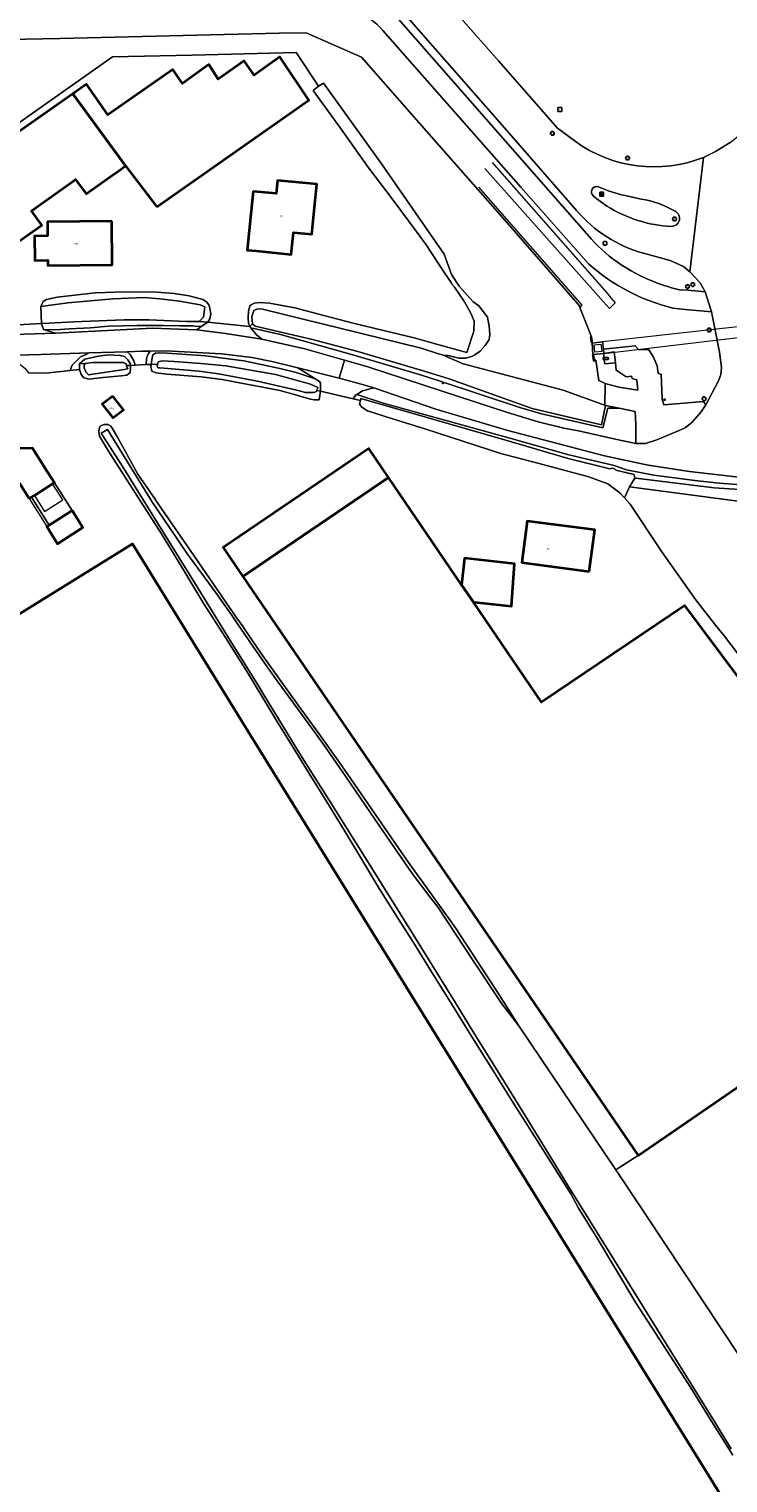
# Model space of a CAD drawing. Header units: metres. Extents: x 73718 to 76933, y 443658 to 446696.
# Tile 115 of 161: x 75677 to 75808, y 445175 to 445447. Entities that reach past the tile are written whole.
import ezdxf
from ezdxf.enums import TextEntityAlignment as Align

# ---------------------------------------------------------------- set-up
doc = ezdxf.new("R2010")
doc.units = ezdxf.units.M
for name, color, linetype, lineweight in [('B-WE-GK-BESCHOEIING-G', 130, 'GK-BESCHOEIING-SO', 18), ('B-WE-GK-KADEMUUR-G', 150, 'Continuous', 35), ('B-WE-GK-KEERWAND_DAMWAND-G', 30, 'Continuous', 18), ('B-WE-GR-GRAS-GV', 60, 'Continuous', 13), ('B-WE-GR-GROENVOORZIENING-GV', 80, 'Continuous', 18), ('B-WE-IE-MEUBILAIR-S', 7, 'Continuous', 25), ('B-WE-KW-KUNSTWERK_DUIKER-GV', 170, 'Continuous', 18), ('B-WE-KW-KUNSTWERK_GELUIDSWERING_SCHERM-G', 170, 'Continuous', 18), ('B-WE-KW-KUNSTWERK_GEMAAL-GV', 170, 'Continuous', 18), ('B-WE-KW-KUNSTWERK_STUW-G', 170, 'Continuous', 18), ('B-WE-OG-BEBOUWING-GV', 7, 'Continuous', 35), ('B-WE-OG-BEBOUWING-T18', 10, 'Continuous', 18), ('B-WE-OG-BEBOUWING_LUIFEL-GV', 7, 'Continuous', 18), ('B-WE-OG-TERREIN_ERF-GV', 7, 'Continuous', 18), ('B-WE-OG-TERREIN_OEVER-GV', 7, 'Continuous', 18), ('B-WE-OG-WATER_SLOOT-GV', 120, 'Continuous', 18), ('B-WE-OG-WEG-GV', 7, 'Continuous', 18), ('B-WE-VH-GESLOTENVERHARDING_ASFALT-GV', 10, 'Continuous', 18), ('B-WE-VH-GESLOTENVERHARDING_BETON-GV', 10, 'Continuous', 18), ('B-WE-VH-HALFVERHARDING_GRASBETONSTEEN-GV', 130, 'Continuous', 18), ('B-WE-VH-HALFVERHARDING_PUIN-GV', 130, 'Continuous', 18), ('B-WE-VH-ONVERHARD-GV', 252, 'Continuous', 18), ('B-WE-VH-OPENVERHARDING_TEGEL-GV', 30, 'Continuous', 18), ('B-WE-VH-ROOSTER-G', 150, 'Continuous', 18)]:
    doc.layers.add(name, color=color, linetype=linetype, lineweight=lineweight)
doc.styles.add('NLCS-ISO', font='NLCS-ISO.ttf')
doc.styles.add('NLCS-ISO-M200-T18', font='NLCS-ISO.ttf', dxfattribs={"height": 0.36})
doc.linetypes.add('GK-BESCHOEIING-SO', pattern='A,18,-3,[1,NLCS.SHX,S=0.6,R=0,X=0,Y=0],-3', length=24)

# ---------------------------------------------------------------- blocks, each defined once
blk = doc.blocks.new('SIE-MEUBILAIR_BORD_VERKEER-SO')
at = {"flags": 128}
blk.add_lwpolyline([(-1.8, 1.8), (1.8, 1.8), (1.8, -1.8), (-1.8, -1.8)], close=True, dxfattribs=at)
at = {"style": 'NLCS-ISO'}
blk.add_text('vb', height=1.8, dxfattribs=at).set_placement((0, 0), align=Align.MIDDLE_CENTER)
blk = doc.blocks.new('SIE-MEUBILAIR_BORD_INFORMATIE-SO')
at = {"flags": 128}
blk.add_lwpolyline([(-1.8, 1.8), (1.8, 1.8), (1.8, -1.8), (-1.8, -1.8)], close=True, dxfattribs=at)
at = {"style": 'NLCS-ISO'}
blk.add_text('i', height=1.8, dxfattribs=at).set_placement((0, 0), align=Align.MIDDLE_CENTER)
blk = doc.blocks.new('SIE-MEUBILAIR_KAST-SO')
at = {"flags": 128}
blk.add_lwpolyline([(-2, -1), (2, -1, 0.414214), (2.5, -0.5), (2.5, 0.5, 0.414214), (2, 1), (-2, 1, 0.414214), (-2.5, 0.5), (-2.5, -0.5, 0.414214)], format="xyb", close=True, dxfattribs=at)
blk = doc.blocks.new('SIE-MEUBILAIR_PAAL_LICHTMAST-SO')
for points in [[(-0.6, 0), (-1, 0)], [(-0.7, 0.7), (-0.4, 0.4)], [(0, 1), (0, 0.6)], [(0.4, 0.4), (0.7, 0.7)], [(1, 0), (0.6, 0)], [(-0.7, -0.7), (-0.4, -0.4)], [(0, -0.6), (0, -1)], [(0.4, -0.4), (0.7, -0.7)]]:
    blk.add_lwpolyline(points)
blk.add_circle((0, 0), 0.5)
blk = doc.blocks.new('SIE-MEUBILAIR_PAAL_VERKEERSBORD-SO')
blk.add_circle((0, 0), 1.8)
at = {"style": 'NLCS-ISO'}
blk.add_text('vb', height=1.8, dxfattribs=at).set_placement((0, 0), align=Align.MIDDLE_CENTER)
blk = doc.blocks.new('SIE-MEUBILAIR_PUT_RIOOLPUT-SO')
blk.add_circle((0, 0), 1.8)
at = {"style": 'NLCS-ISO'}
blk.add_text('RI', height=1.8, dxfattribs=at).set_placement((0, 0), align=Align.MIDDLE_CENTER)

msp = doc.modelspace()

# ---------------------------------------------------------------- linework, layer by layer
at = {"layer": 'B-WE-GK-BESCHOEIING-G', "flags": 128}
for points in [[(75780.503, 445395.052), (75780.359, 445395.415)], [(75782.686, 445389.554), (75780.503, 445395.052)], [(75719.739, 445391.584), (75730.469, 445389.09), (75738.94, 445386.813), (75751.21, 445383.204)], [(75785.275, 445376.708), (75784.577, 445373.111), (75771.591, 445376.126), (75756.045, 445381.683), (75751.21, 445383.204)], [(75783.488, 445385.189), (75784.057, 445381.395), (75785.256, 445380.815)], [(75739.507, 445377.817), (75739.55, 445378.01), (75744.695, 445376.531)], [(75744.695, 445376.531), (75748.024, 445375.584), (75766.831, 445370.179), (75778.325, 445366.816), (75786.083, 445364.875), (75786.591, 445364.997), (75786.979, 445364.881), (75787.245, 445364.597), (75790.662, 445363.781), (75790.718, 445363.411)], [(75790.718, 445363.411), (75790.76, 445363.139)], [(75790.76, 445363.139), (75791.457, 445363.059), (75805.603, 445361.29), (75819.095, 445360.436), (75849.965, 445357.328), (75864.61, 445355.692), (75866.185, 445355.926), (75867.124, 445355.192), (75867.067, 445354.694)]]:
    msp.add_lwpolyline(points, dxfattribs=at)
at = {"layer": 'B-WE-GK-KADEMUUR-G', "flags": 128}
for points in [[(75782.793, 445388.356), (75782.6, 445389.528), (75782.686, 445389.554)], [(75782.954, 445386.236), (75783.087, 445385.138), (75783.488, 445385.189)]]:
    msp.add_lwpolyline(points, dxfattribs=at)
at = {"layer": 'B-WE-GK-KEERWAND_DAMWAND-G', "flags": 128}
msp.add_lwpolyline([(75761.509, 445417.559), (75780.869, 445395.479), (75780.503, 445395.052)], dxfattribs=at)
at = {"layer": 'B-WE-GR-GRAS-GV', "flags": 128}
for points in [[(75803.641, 445423.141), (75805.898, 445424.259), (75808.634, 445425.956), (75811.033, 445427.898), (75830.261, 445444.777), (75848.272, 445460.522), (75835.948, 445477.025), (75834.337, 445477.765), (75832.542, 445479.55), (75828.53, 445483.122), (75815.069, 445498.623), (75796.787, 445519.617), (75789.297, 445513.486)], [(75752.139, 445456.188), (75765.304, 445441.194), (75776.32, 445428.636), (75779.626, 445426.152)], [(75818.946, 445255.25), (75791.416, 445236.352), (75787.804, 445234.02), (75787.208, 445233.655), (75792.862, 445225.238), (75814.045, 445193.242)]]:
    msp.add_lwpolyline(points, dxfattribs=at)
at = {"layer": 'B-WE-GR-GRAS-GV'}
msp.add_lwpolyline([(75779.626, 445426.152, 0.2557103), (75803.641, 445423.141)], format="xyb", dxfattribs=at)
at = {"layer": 'B-WE-GR-GRAS-GV', "flags": 128}
msp.add_lwpolyline([(75787.765, 445380.149), (75791.338, 445379.548), (75791.161, 445381.489), (75790.266, 445381.776), (75790.18, 445382.202), (75789.141, 445382.074), (75787.283, 445383.342), (75787.162, 445384.686), (75785.184, 445384.511), (75784.993, 445385.651), (75784.997, 445386.47), (75782.954, 445386.236), (75783.087, 445385.138), (75783.488, 445385.189), (75784.057, 445381.395), (75785.256, 445380.815)], close=True, dxfattribs=at)
at = {"layer": 'B-WE-GR-GROENVOORZIENING-GV', "flags": 128}
for points in [[(75745.718, 445450.022), (75767.055, 445425.692), (75782.696, 445407.856)], [(75779.899, 445413.205), (75765.937, 445429.174), (75748.039, 445449.556)], [(75799.116, 445398.372), (75800.691, 445398.265), (75803.917, 445397.957), (75802.981, 445399.663), (75801.078, 445401.749), (75799.896, 445402.722), (75797.412, 445403.833), (75792.399, 445405.201)]]:
    msp.add_lwpolyline(points, dxfattribs=at)
at = {"layer": 'B-WE-GR-GROENVOORZIENING-GV'}
for points in [[(75792.399, 445405.201, -0.1488365), (75779.899, 445413.205)], [(75782.696, 445407.856, 0.0657372), (75788.218, 445403.049)], [(75788.218, 445403.049, 0.085975), (75799.116, 445398.372)]]:
    msp.add_lwpolyline(points, format="xyb", dxfattribs=at)
at = {"layer": 'B-WE-KW-KUNSTWERK_DUIKER-GV', "flags": 128}
msp.add_lwpolyline([(75830.247, 445393.669), (75784.763, 445388.626), (75784.913, 445387.242), (75784.997, 445386.47), (75830.491, 445391.841), (75831.03, 445391.919), (75830.825, 445393.798)], close=True, dxfattribs=at)
at = {"layer": 'B-WE-KW-KUNSTWERK_GELUIDSWERING_SCHERM-G', "flags": 128}
msp.add_lwpolyline([(75764.1, 445422.163), (75785.546, 445397.789), (75786.268, 445396.878), (75787.109, 445395.9), (75786.027, 445394.865), (75784.944, 445396.087), (75762.749, 445421.073)], dxfattribs=at)
at = {"layer": 'B-WE-KW-KUNSTWERK_GEMAAL-GV', "flags": 128}
msp.add_lwpolyline([(75782.793, 445388.356), (75782.954, 445386.236), (75784.997, 445386.47), (75784.913, 445387.242), (75784.763, 445388.626), (75783.745, 445388.487)], close=True, dxfattribs=at)
at = {"layer": 'B-WE-KW-KUNSTWERK_STUW-G', "flags": 128}
for points in [[(75789.806, 445361.487), (75788.833, 445359.435)], [(75790.76, 445363.139), (75789.806, 445361.487)]]:
    msp.add_lwpolyline(points, dxfattribs=at)
at = {"layer": 'B-WE-OG-BEBOUWING-GV', "flags": 128}
for points in [[(75701.339, 445413.869), (75729.783, 445433.853), (75724.345, 445441.988), (75719.589, 445438.531), (75717.68, 445441.218), (75712.819, 445437.79), (75711.106, 445440.52), (75706.153, 445436.976), (75704.339, 445439.579), (75692.177, 445431.118), (75688.208, 445436.842), (75685.666, 445435.068), (75695.502, 445421.568)], [(75685.666, 445435.068), (75664.042, 445419.974), (75673.619, 445406.308), (75673.704, 445406.187), (75679.856, 445410.444), (75677.931, 445413.142), (75686.151, 445419.01), (75688.156, 445416.316), (75692.465, 445419.397), (75694.485, 445420.841), (75695.502, 445421.568)], [(75719.371, 445416.803), (75718.27, 445405.813), (75719.983, 445405.641), (75726.486, 445404.99), (75726.897, 445409.095), (75730.348, 445408.753), (75731.278, 445418.106), (75723.918, 445418.837), (75723.673, 445416.372), (75719.467, 445416.793)], [(75692.934, 445411.234), (75680.879, 445411.116), (75680.905, 445408.454), (75678.457, 445408.43), (75678.502, 445403.853), (75680.95, 445403.904), (75680.96, 445402.889), (75693.015, 445403.007)], [(75693.116, 445378.467), (75691.143, 445376.931), (75693.121, 445374.39), (75695.094, 445375.926)], [(75677.492, 445359.274), (75677.915, 445359.54), (75678.448, 445359.876), (75681.864, 445362.028), (75682.208, 445362.245), (75680.857, 445364.368), (75678.084, 445368.725), (75675.376, 445368.666), (75675.233, 445370.615), (75674.381, 445370.587), (75670.408, 445370.456), (75670.4, 445370.677), (75667.684, 445370.562), (75667.694, 445370.343), (75660.298, 445369.993), (75660.693, 445361.481), (75675.665, 445362.152)], [(75744.714, 445363.228), (75741.031, 445368.639), (75713.78, 445350.122), (75717.47, 445344.715)], [(75760.577, 445339.925), (75758.383, 445343.148), (75744.714, 445363.228), (75717.47, 445344.715), (75791.416, 445236.352), (75818.946, 445255.25), (75848.002, 445275.112), (75827.144, 445303.111), (75800.172, 445339.266), (75773.354, 445321.155)], [(75685.518, 445357.042), (75685.307, 445356.908), (75681.199, 445354.312), (75680.776, 445354.045), (75682.799, 445350.845), (75687.54, 445353.864)], [(75782.275, 445345.67), (75783.289, 445353.422), (75770.633, 445355.078), (75769.619, 445347.326)], [(75595.753, 445310.933), (75590.451, 445307.642), (75620.67, 445258.397), (75618.752, 445257.22), (75649.132, 445208.455), (75647.218, 445207.254), (75647.229, 445207.235), (75670.92, 445169.165), (75669.388, 445168.24), (75684.92, 445143.189), (75686.36, 445140.819), (75722.212, 445163.183), (75742.671, 445130.243), (75775.767, 445151.067), (75807.896, 445171.129), (75764.72, 445240.917), (75718.931, 445314.897), (75696.78, 445350.798), (75654.676, 445324.75), (75654.674, 445324.753), (75610.837, 445297.498), (75600.647, 445313.971), (75596.265, 445311.251)], [(75758.383, 445343.148), (75760.577, 445339.925), (75761.344, 445339.842), (75767.685, 445339.173), (75768.278, 445347.058), (75762.204, 445347.772), (75758.923, 445348.128)]]:
    msp.add_lwpolyline(points, close=True, dxfattribs=at)
at = {"layer": 'B-WE-OG-BEBOUWING_LUIFEL-GV', "flags": 128}
for points in [[(75680.35, 445356.856), (75683.757, 445359.024), (75681.864, 445362.028), (75678.448, 445359.876)], [(75677.492, 445359.274), (75680.776, 445354.045), (75681.199, 445354.312), (75677.915, 445359.54)]]:
    msp.add_lwpolyline(points, close=True, dxfattribs=at)
at = {"layer": 'B-WE-OG-TERREIN_ERF-GV', "flags": 128}
for points in [[(75670.968, 445391.579), (75679.803, 445392.038), (75679.672, 445395.208), (75679.79, 445395.471), (75679.925, 445395.773), (75680.092, 445396.145), (75680.685, 445396.577), (75682.683, 445396.955), (75689.81, 445397.819), (75695.372, 445397.981), (75701.365, 445397.927), (75704.605, 445397.657), (75707.412, 445397.225), (75709.95, 445396.523), (75710.648, 445396.117), (75711.103, 445395.57), (75711.135, 445395.451), (75711.3, 445394.849), (75711.462, 445393.878), (75711.3, 445392.959), (75710.868, 445392.312), (75718.737, 445391.523), (75718.521, 445392.117), (75718.413, 445393.197), (75718.519, 445394.308), (75718.737, 445395.356), (75719.03, 445395.532), (75719.547, 445395.842), (75720.626, 445396.004), (75722.417, 445395.851), (75727.169, 445394.988), (75732.613, 445393.555), (75738.111, 445392.108), (75743.77, 445390.747), (75749.486, 445389.372), (75754.383, 445388.005), (75759.329, 445386.624), (75760.677, 445390.64), (75760.714, 445392.467), (75760.12, 445394.006), (75758.896, 445396.103), (75757.031, 445398.834), (75756.57, 445399.405), (75756.399, 445399.759), (75755.176, 445401.549), (75751.633, 445406.956), (75748.433, 445411.27), (75745.2, 445415.627), (75740.864, 445421.408), (75735.69, 445428.587), (75730.628, 445435.692), (75731.633, 445436.502), (75727.453, 445442.772), (75707.964, 445442.293), (75693.089, 445441.956), (75659.757, 445418.505)], [(75815.052, 445323.667), (75807.582, 445333.512), (75805.907, 445335.625), (75802.139, 445340.378), (75795.862, 445349.3), (75789.9, 445358.268), (75788.833, 445359.435), (75787.971, 445360.377), (75785.711, 445362.029), (75782.156, 445363.327), (75771.692, 445366.153), (75771.648, 445366.165), (75768.847, 445366.943), (75765.876, 445367.681), (75751.501, 445372.314), (75745.291, 445374.269), (75745.277, 445374.274), (75740.78, 445375.69), (75739.727, 445376.425), (75739.254, 445376.928), (75739.456, 445377.639), (75738.095, 445377.936), (75731.976, 445379.367), (75731.754, 445377.775), (75730.771, 445377.782), (75730.769, 445377.782), (75730.08, 445377.883), (75727.694, 445378.594), (75727.542, 445378.639), (75724.357, 445379.503), (75720.793, 445380.205), (75719.493, 445380.451), (75716.798, 445380.961), (75713.558, 445381.555), (75709.671, 445382.095), (75703.257, 445382.556), (75701.222, 445382.799), (75700.438, 445383.121), (75700.348, 445383.46), (75700.288, 445383.684), (75700.222, 445383.931), (75700.297, 445384.399), (75699.349, 445384.354), (75697.303, 445384.242), (75696.402, 445384.193), (75696.424, 445383.753), (75696.384, 445382.902), (75695.736, 445382.417), (75694.683, 445382.255), (75691.322, 445381.931), (75688.609, 445381.647), (75687.677, 445381.89), (75687.192, 445382.497), (75686.868, 445383.469), (75685.155, 445383.273), (75681.158, 445382.815), (75677.416, 445382.782)], [(75809.109, 445180.245), (75805.202, 445186.514), (75801.256, 445192.847), (75796.144, 445200.772), (75790.981, 445208.778), (75787.364, 445214.806), (75783.71, 445220.895), (75780.22, 445226.453), (75778.809, 445229.183), (75773.579, 445237.47), (75768.296, 445245.841), (75764.229, 445252.32), (75760.121, 445258.864), (75756.616, 445264.523), (75753.076, 445270.239), (75749.554, 445275.893), (75746.275, 445281.069), (75742.962, 445286.298), (75739.699, 445291.748), (75736.403, 445297.253), (75733.14, 445302.526), (75729.843, 445307.852), (75726.853, 445312.706), (75723.833, 445317.61), (75721.003, 445322.304), (75718.145, 445327.046), (75714.175, 445333.299), (75710.164, 445339.616), (75706.209, 445346.111), (75702.214, 445352.671), (75697.295, 445360.371), (75692.326, 445368.149), (75691.357, 445369.732), (75690.643, 445370.984), (75690.481, 445371.793), (75690.552, 445372.352), (75690.723, 445372.847), (75691.412, 445373.17), (75692.263, 445373.17), (75692.708, 445372.927), (75692.909, 445372.591), (75694.044, 445370.659), (75697.824, 445363.879), (75701.037, 445359.204), (75701.026, 445359.196), (75701.061, 445359.146), (75708.288, 445348.607), (75713.467, 445341.056), (75716.584, 445336.52), (75716.621, 445336.545), (75720.892, 445330.31), (75724.316, 445325.487), (75727.775, 445320.616), (75731.649, 445315.295), (75735.562, 445309.92), (75737.12, 445307.655), (75742.788, 445299.417), (75748.456, 445291.178), (75752.828, 445285.101), (75757.245, 445278.963), (75761.087, 445273.047), (75764.968, 445267.072), (75769.096, 445260.621), (75787.208, 445233.655), (75787.804, 445234.02), (75791.416, 445236.352), (75717.47, 445344.715), (75713.78, 445350.122), (75741.031, 445368.639), (75744.714, 445363.228), (75758.383, 445343.148), (75758.923, 445348.128), (75762.204, 445347.772), (75768.278, 445347.058), (75767.685, 445339.173), (75761.344, 445339.842), (75760.577, 445339.925), (75773.354, 445321.155), (75800.172, 445339.266), (75827.144, 445303.111)], [(75670.92, 445169.165), (75647.229, 445207.235), (75647.218, 445207.254), (75649.132, 445208.455), (75618.752, 445257.22), (75620.67, 445258.397), (75590.451, 445307.642), (75595.753, 445310.933), (75585.103, 445328.097), (75608.018, 445342.316), (75611.597, 445344.537), (75633.858, 445358.35), (75644.482, 445341.229), (75649.211, 445333.585), (75654.674, 445324.753), (75654.676, 445324.75), (75696.78, 445350.798), (75718.931, 445314.897), (75764.72, 445240.917), (75807.896, 445171.129)]]:
    msp.add_lwpolyline(points, dxfattribs=at)
for points in [[(75692.465, 445419.397), (75688.156, 445416.316), (75686.151, 445419.01), (75677.931, 445413.142), (75679.856, 445410.444), (75673.704, 445406.187), (75673.619, 445406.308), (75664.042, 445419.974), (75685.666, 445435.068), (75688.208, 445436.842), (75692.177, 445431.118), (75704.339, 445439.579), (75706.153, 445436.976), (75711.106, 445440.52), (75712.819, 445437.79), (75717.68, 445441.218), (75719.589, 445438.531), (75724.345, 445441.988), (75729.783, 445433.853), (75701.339, 445413.869), (75695.502, 445421.568), (75694.485, 445420.841)], [(75719.983, 445405.641), (75718.27, 445405.813), (75719.371, 445416.803), (75719.467, 445416.793), (75723.673, 445416.372), (75723.918, 445418.837), (75731.278, 445418.106), (75730.348, 445408.753), (75726.897, 445409.095), (75726.486, 445404.99)], [(75692.934, 445411.234), (75693.015, 445403.007), (75680.96, 445402.889), (75680.95, 445403.904), (75678.502, 445403.853), (75678.457, 445408.43), (75680.905, 445408.454), (75680.879, 445411.116)], [(75693.116, 445378.467), (75695.094, 445375.926), (75693.121, 445374.39), (75691.143, 445376.931)], [(75677.492, 445359.274), (75675.665, 445362.152), (75660.693, 445361.481), (75660.298, 445369.993), (75667.694, 445370.343), (75667.684, 445370.562), (75670.4, 445370.677), (75670.408, 445370.456), (75674.381, 445370.587), (75675.233, 445370.615), (75675.376, 445368.666), (75678.084, 445368.725), (75680.857, 445364.368), (75682.208, 445362.245), (75685.518, 445357.042), (75687.54, 445353.864), (75682.799, 445350.845), (75680.776, 445354.045), (75681.199, 445354.312), (75677.915, 445359.54)], [(75677.915, 445359.54), (75681.199, 445354.312), (75685.307, 445356.908), (75685.518, 445357.042), (75682.208, 445362.245), (75681.864, 445362.028), (75678.448, 445359.876)], [(75782.275, 445345.67), (75769.619, 445347.326), (75770.633, 445355.078), (75783.289, 445353.422)]]:
    msp.add_lwpolyline(points, close=True, dxfattribs=at)
at = {"layer": 'B-WE-OG-TERREIN_OEVER-GV', "flags": 128}
for points in [[(75743.269, 445422.128), (75732.531, 445437.045), (75731.633, 445436.502), (75730.628, 445435.692), (75735.69, 445428.587), (75740.864, 445421.408), (75745.2, 445415.627), (75748.433, 445411.27), (75751.633, 445406.956), (75755.176, 445401.549), (75756.399, 445399.759), (75756.57, 445399.405), (75757.031, 445398.834), (75758.896, 445396.103), (75760.12, 445394.006), (75760.714, 445392.467), (75760.677, 445390.64), (75759.329, 445386.624), (75754.383, 445388.005), (75749.486, 445389.372), (75743.77, 445390.747), (75738.111, 445392.108), (75732.613, 445393.555), (75727.169, 445394.988), (75722.417, 445395.851), (75720.626, 445396.004), (75719.547, 445395.842), (75719.03, 445395.532), (75718.737, 445395.356), (75718.519, 445394.308), (75718.413, 445393.197), (75718.521, 445392.117), (75718.737, 445391.523), (75719.283, 445391.992), (75719.137, 445393.342), (75719.502, 445394.472), (75720.189, 445394.778), (75721.105, 445394.745), (75750.799, 445387.425), (75753.878, 445386.435), (75754.919, 445386.1), (75755.558, 445386.055), (75755.89, 445386.057), (75757.854, 445385.583), (75759.162, 445385.583), (75760.439, 445385.943), (75760.868, 445386.223), (75761.661, 445386.739), (75761.869, 445386.884), (75762.776, 445387.948), (75763.547, 445389.051), (75763.678, 445390), (75763.562, 445391.545), (75763.239, 445393.262), (75762.231, 445394.575), (75761.609, 445395.385), (75760.526, 445396.087), (75757.915, 445399.069), (75756.504, 445401.203), (75755.101, 445405.046)], [(75711.3, 445392.959), (75711.462, 445393.878), (75711.3, 445394.849), (75711.135, 445395.451), (75711.103, 445395.57), (75710.648, 445396.117), (75709.95, 445396.523), (75707.412, 445397.225), (75704.605, 445397.657), (75701.365, 445397.927), (75695.372, 445397.981), (75689.81, 445397.819), (75682.683, 445396.955), (75680.685, 445396.577), (75680.092, 445396.145), (75679.925, 445395.773), (75679.79, 445395.471), (75679.672, 445395.208), (75684.706, 445395.937), (75693.169, 445396.703), (75699.005, 445396.922), (75701.913, 445396.652), (75705.607, 445396.265), (75709.438, 445395.572), (75710.313, 445395.207), (75710.094, 445393.238), (75709.272, 445392.442), (75710.868, 445392.312)], [(75679.803, 445392.038), (75680.134, 445390.96), (75682.467, 445390.894), (75684.951, 445391.056), (75688.946, 445391.272), (75692.294, 445391.542), (75697.693, 445391.704), (75702.607, 445391.704), (75705.685, 445391.596), (75708.168, 445391.596), (75708.449, 445391.559), (75709.64, 445391.471), (75710.868, 445392.312), (75709.272, 445392.442), (75706.926, 445392.414), (75699.838, 445392.75), (75695.19, 445392.753), (75685.761, 445392.372), (75681.229, 445392.11)], [(75718.957, 445391.252), (75724.472, 445389.984), (75738.466, 445386.051), (75750.855, 445382.365), (75754.347, 445381.276), (75769.26, 445376.342), (75773.321, 445375.13), (75784.832, 445372.499), (75785.744, 445376.233), (75787.852, 445376.181), (75785.275, 445376.708), (75784.577, 445373.111), (75771.591, 445376.126), (75756.045, 445381.683), (75751.21, 445383.204), (75738.94, 445386.813), (75730.469, 445389.09), (75719.739, 445391.584), (75719.283, 445391.992), (75718.737, 445391.523)], [(75686.908, 445384.522), (75687.936, 445384.572), (75689.32, 445384.741), (75693.398, 445384.778), (75695.09, 445384.734), (75695.59, 445384.52), (75695.692, 445384.216), (75695.7, 445384.193), (75696.402, 445384.193), (75696.384, 445384.543), (75695.938, 445385.251), (75695.291, 445385.859), (75694.481, 445386.061), (75693.387, 445386.142), (75692.112, 445386.163), (75690.119, 445385.876), (75687.876, 445385.35)], [(75700.297, 445384.399), (75701.011, 445384.419), (75701.5, 445384.385), (75701.612, 445384.851), (75702.379, 445385.068), (75704.574, 445384.943), (75709.595, 445384.562), (75714.267, 445384.117), (75723.578, 445382.528), (75730.093, 445380.717), (75731.475, 445380.1), (75731.307, 445379.545), (75731.976, 445379.367), (75731.98, 445380.88), (75731.979, 445380.882), (75731.806, 445381.195), (75730.964, 445381.728), (75727.452, 445382.87), (75724.353, 445383.659), (75720.901, 445384.363), (75717.662, 445385.065), (75714.692, 445385.443), (75710.511, 445386.023), (75703.299, 445386.522), (75701.799, 445386.595), (75701.101, 445386.504), (75700.6, 445386.198), (75700.438, 445385.281)], [(75696.402, 445384.193), (75695.7, 445384.193), (75695.76, 445384.015), (75695.9, 445383.553), (75695.265, 445383.427), (75688.542, 445382.431), (75688.064, 445383.021), (75687.785, 445383.753), (75687.746, 445384.287), (75687.936, 445384.572), (75686.908, 445384.522), (75686.868, 445383.469), (75687.192, 445382.497), (75687.677, 445381.89), (75688.609, 445381.647), (75691.322, 445381.931), (75694.683, 445382.255), (75695.736, 445382.417), (75696.384, 445382.902), (75696.424, 445383.753)], [(75700.297, 445384.399), (75700.222, 445383.931), (75700.288, 445383.684), (75700.348, 445383.46), (75700.438, 445383.121), (75701.222, 445382.799), (75703.257, 445382.556), (75709.671, 445382.095), (75713.558, 445381.555), (75716.798, 445380.961), (75719.493, 445380.451), (75720.793, 445380.205), (75724.357, 445379.503), (75727.542, 445378.639), (75727.694, 445378.594), (75730.08, 445377.883), (75730.769, 445377.782), (75730.771, 445377.782), (75731.754, 445377.775), (75731.976, 445379.367), (75731.307, 445379.545), (75731.269, 445379.421), (75730.919, 445379.186), (75730.574, 445379.13), (75729.842, 445379.144), (75729.084, 445379.144), (75728.055, 445379.451), (75720.173, 445381.294), (75712.896, 445382.629), (75709.305, 445383.137), (75701.939, 445383.766), (75701.6, 445383.763), (75701.391, 445383.928), (75701.5, 445384.385), (75701.011, 445384.419)]]:
    msp.add_lwpolyline(points, close=True, dxfattribs=at)
for points in [[(75826.498, 445360.685), (75806.578, 445362.183), (75802.04, 445362.682), (75794.32, 445363.693), (75789.209, 445364.672), (75786.898, 445365.498), (75778.466, 445367.464), (75767.401, 445370.564), (75753.401, 445374.433), (75743.726, 445377.159), (75738.769, 445378.778), (75738.607, 445378.678), (75738.095, 445377.936), (75739.456, 445377.639), (75739.507, 445377.817), (75739.55, 445378.01), (75744.695, 445376.531), (75748.024, 445375.584), (75766.831, 445370.179), (75778.325, 445366.816), (75786.083, 445364.875), (75786.591, 445364.997), (75786.979, 445364.881), (75787.245, 445364.597), (75790.662, 445363.781), (75790.718, 445363.411), (75790.76, 445363.139), (75791.457, 445363.059), (75805.603, 445361.29), (75819.095, 445360.436)], [(75808.842, 445181.409), (75805.557, 445186.733), (75799.857, 445195.971), (75796.669, 445201.099), (75790.662, 445210.759), (75787.931, 445215.158), (75778.586, 445230.209), (75773.986, 445237.72), (75769.348, 445245.293), (75764.775, 445252.659), (75760.535, 445259.488), (75757.207, 445264.887), (75749.306, 445277.709), (75746.948, 445281.489), (75740.31, 445292.129), (75738.204, 445295.506), (75733.598, 445302.815), (75729.179, 445309.828), (75727.264, 445312.958), (75721.398, 445322.546), (75720.365, 445324.235), (75714.595, 445333.559), (75707.568, 445344.913), (75706.656, 445346.387), (75697.808, 445360.689), (75695.195, 445364.913), (75690.967, 445371.51), (75692.141, 445372.198), (75700.349, 445358.838), (75700.397, 445358.768), (75703.876, 445353.658), (75707.118, 445348.891), (75707.665, 445348.148), (75712.48, 445341.611), (75715.298, 445337.51), (75716.172, 445336.237), (75719.334, 445331.635), (75721.986, 445327.776), (75723.865, 445325.163), (75724.721, 445323.972), (75731.271, 445315.019), (75732.724, 445313.033), (75736.635, 445307.323), (75742.285, 445299.072), (75749.114, 445289.1), (75752.407, 445284.78), (75753.973, 445282.724), (75760.596, 445272.722), (75765.885, 445264.736), (75769.096, 445260.621), (75764.968, 445267.072), (75761.087, 445273.047), (75757.245, 445278.963), (75752.828, 445285.101), (75748.456, 445291.178), (75742.788, 445299.417), (75737.12, 445307.655), (75735.562, 445309.92), (75731.649, 445315.295), (75727.775, 445320.616), (75724.316, 445325.487), (75720.892, 445330.31), (75716.621, 445336.545), (75716.584, 445336.52), (75713.467, 445341.056), (75708.288, 445348.607), (75701.061, 445359.146), (75701.026, 445359.196), (75701.037, 445359.204), (75697.824, 445363.879), (75694.044, 445370.659), (75692.909, 445372.591), (75692.708, 445372.927), (75692.263, 445373.17), (75691.412, 445373.17), (75690.723, 445372.847), (75690.552, 445372.352), (75690.481, 445371.793), (75690.643, 445370.984), (75691.357, 445369.732), (75692.326, 445368.149), (75697.295, 445360.371), (75702.214, 445352.671), (75706.209, 445346.111), (75710.164, 445339.616), (75714.175, 445333.299), (75718.145, 445327.046), (75721.003, 445322.304), (75723.833, 445317.61), (75726.853, 445312.706), (75729.843, 445307.852), (75733.14, 445302.526), (75736.403, 445297.253), (75739.699, 445291.748), (75742.962, 445286.298), (75746.275, 445281.069), (75749.554, 445275.893), (75753.076, 445270.239), (75756.616, 445264.523), (75760.121, 445258.864), (75764.229, 445252.32), (75768.296, 445245.841), (75773.579, 445237.47), (75778.809, 445229.183), (75780.22, 445226.453), (75783.71, 445220.895), (75787.364, 445214.806), (75790.981, 445208.778), (75796.144, 445200.772), (75801.256, 445192.847), (75805.202, 445186.514), (75809.109, 445180.245)]]:
    msp.add_lwpolyline(points, dxfattribs=at)
at = {"layer": 'B-WE-OG-WATER_SLOOT-GV', "flags": 128}
for points in [[(75659.757, 445418.505), (75693.089, 445441.956), (75707.964, 445442.293), (75727.453, 445442.772), (75731.633, 445436.502), (75732.531, 445437.045), (75743.269, 445422.128), (75755.101, 445405.046), (75756.504, 445401.203), (75757.915, 445399.069), (75760.526, 445396.087), (75761.609, 445395.385), (75762.231, 445394.575), (75763.239, 445393.262), (75763.562, 445391.545), (75763.678, 445390), (75763.547, 445389.051), (75762.776, 445387.948), (75761.869, 445386.884), (75761.661, 445386.739), (75760.868, 445386.223), (75760.439, 445385.943), (75759.162, 445385.583), (75757.854, 445385.583), (75755.89, 445386.057), (75755.558, 445386.055), (75754.919, 445386.1), (75758.695, 445384.514), (75777.403, 445379.602), (75785.275, 445376.708), (75785.192, 445376.792), (75785.256, 445380.815), (75784.057, 445381.395), (75783.488, 445385.189), (75783.087, 445385.138), (75782.954, 445386.236), (75782.793, 445388.356), (75782.6, 445389.528), (75782.686, 445389.554), (75780.503, 445395.052), (75780.359, 445395.415), (75766.934, 445410.857), (75749.04, 445431.163), (75739.632, 445441.885), (75729.273, 445446.471), (75724.236, 445446.372), (75683.22, 445445.418), (75626.123, 445444.248)], [(75814.045, 445193.242), (75792.862, 445225.238), (75787.208, 445233.655), (75769.096, 445260.621), (75765.885, 445264.736), (75760.596, 445272.722), (75753.973, 445282.724), (75752.407, 445284.78), (75749.114, 445289.1), (75742.285, 445299.072), (75736.635, 445307.323), (75732.724, 445313.033), (75731.271, 445315.019), (75724.721, 445323.972), (75723.865, 445325.163), (75721.986, 445327.776), (75719.334, 445331.635), (75716.172, 445336.237), (75715.298, 445337.51), (75712.48, 445341.611), (75707.665, 445348.148), (75707.118, 445348.891), (75703.876, 445353.658), (75700.397, 445358.768), (75700.349, 445358.838), (75692.141, 445372.198), (75690.967, 445371.51), (75695.195, 445364.913), (75697.808, 445360.689), (75706.656, 445346.387), (75707.568, 445344.913), (75714.595, 445333.559), (75720.365, 445324.235), (75721.398, 445322.546), (75727.264, 445312.958), (75729.179, 445309.828), (75733.598, 445302.815), (75738.204, 445295.506), (75740.31, 445292.129), (75746.948, 445281.489), (75749.306, 445277.709), (75757.207, 445264.887), (75760.535, 445259.488), (75764.775, 445252.659), (75769.348, 445245.293), (75773.986, 445237.72), (75778.586, 445230.209), (75787.931, 445215.158), (75790.662, 445210.759), (75796.669, 445201.099), (75799.857, 445195.971), (75805.557, 445186.733), (75808.842, 445181.409)], [(75828.489, 445356.369), (75789.806, 445361.487), (75788.833, 445359.435), (75789.9, 445358.268), (75795.862, 445349.3), (75802.139, 445340.378), (75805.907, 445335.625), (75807.582, 445333.512), (75815.052, 445323.667)]]:
    msp.add_lwpolyline(points, dxfattribs=at)
for points in [[(75679.672, 445395.208), (75679.803, 445392.038), (75681.229, 445392.11), (75685.761, 445392.372), (75695.19, 445392.753), (75699.838, 445392.75), (75706.926, 445392.414), (75709.272, 445392.442), (75710.094, 445393.238), (75710.313, 445395.207), (75709.438, 445395.572), (75705.607, 445396.265), (75701.913, 445396.652), (75699.005, 445396.922), (75693.169, 445396.703), (75684.706, 445395.937)], [(75754.919, 445386.1), (75753.878, 445386.435), (75750.799, 445387.425), (75721.105, 445394.745), (75720.189, 445394.778), (75719.502, 445394.472), (75719.137, 445393.342), (75719.283, 445391.992), (75719.739, 445391.584), (75730.469, 445389.09), (75738.94, 445386.813), (75751.21, 445383.204), (75756.045, 445381.683), (75771.591, 445376.126), (75784.577, 445373.111), (75785.275, 445376.708), (75777.403, 445379.602), (75758.695, 445384.514)], [(75687.785, 445383.753), (75688.064, 445383.021), (75688.542, 445382.431), (75695.265, 445383.427), (75695.9, 445383.553), (75695.76, 445384.015), (75695.7, 445384.193), (75695.692, 445384.216), (75695.59, 445384.52), (75695.09, 445384.734), (75693.398, 445384.778), (75689.32, 445384.741), (75687.936, 445384.572), (75687.746, 445384.287)], [(75701.6, 445383.763), (75701.939, 445383.766), (75709.305, 445383.137), (75712.896, 445382.629), (75720.173, 445381.294), (75728.055, 445379.451), (75729.084, 445379.144), (75729.842, 445379.144), (75730.574, 445379.13), (75730.919, 445379.186), (75731.269, 445379.421), (75731.307, 445379.545), (75731.475, 445380.1), (75730.093, 445380.717), (75723.578, 445382.528), (75714.267, 445384.117), (75709.595, 445384.562), (75704.574, 445384.943), (75702.379, 445385.068), (75701.612, 445384.851), (75701.5, 445384.385), (75701.391, 445383.928)], [(75744.695, 445376.531), (75739.55, 445378.01), (75739.507, 445377.817), (75739.456, 445377.639), (75739.254, 445376.928), (75739.727, 445376.425), (75740.78, 445375.69), (75745.277, 445374.274), (75745.291, 445374.269), (75751.501, 445372.314), (75765.876, 445367.681), (75768.847, 445366.943), (75771.648, 445366.165), (75771.692, 445366.153), (75782.156, 445363.327), (75785.711, 445362.029), (75787.971, 445360.377), (75788.833, 445359.435), (75789.806, 445361.487), (75790.76, 445363.139), (75790.718, 445363.411), (75790.662, 445363.781), (75787.245, 445364.597), (75786.979, 445364.881), (75786.591, 445364.997), (75786.083, 445364.875), (75778.325, 445366.816), (75766.831, 445370.179), (75748.024, 445375.584)], [(75790.76, 445363.139), (75789.806, 445361.487), (75828.489, 445356.369), (75833.1, 445356.31), (75838.828, 445355.681), (75842.769, 445355.248), (75849.964, 445354.607), (75854.667, 445354.2), (75860.216, 445353.72), (75864.762, 445353.061), (75865.532, 445353.261), (75867.021, 445354.293), (75867.067, 445354.694), (75867.124, 445355.192), (75866.185, 445355.926), (75864.61, 445355.692), (75849.965, 445357.328), (75819.095, 445360.436), (75805.603, 445361.29), (75791.457, 445363.059)]]:
    msp.add_lwpolyline(points, close=True, dxfattribs=at)
at = {"layer": 'B-WE-OG-WEG-GV', "flags": 128}
for points in [[(75680.134, 445390.96), (75682.391, 445390.242), (75689.707, 445390.592), (75700.549, 445391.161), (75708.832, 445390.853), (75709.64, 445391.471), (75708.449, 445391.559), (75708.168, 445391.596), (75705.685, 445391.596), (75702.607, 445391.704), (75697.693, 445391.704), (75692.294, 445391.542), (75688.946, 445391.272), (75684.951, 445391.056), (75682.467, 445390.894)], [(75718.957, 445391.252), (75720.031, 445389.926), (75720.987, 445389.12), (75729.047, 445387.299), (75736.443, 445385.191), (75740.626, 445383.998), (75754.768, 445379.403), (75766.794, 445375.489), (75772.712, 445373.683), (75777.508, 445372.483), (75780.272, 445371.982), (75787.445, 445370.359), (75790.986, 445369.571), (75790.948, 445373.131), (75790.867, 445375.556), (75787.852, 445376.181), (75785.744, 445376.233), (75784.832, 445372.499), (75773.321, 445375.13), (75769.26, 445376.342), (75754.347, 445381.276), (75750.855, 445382.365), (75738.466, 445386.051), (75724.472, 445389.984)], [(75685.155, 445383.273), (75686.868, 445383.469), (75686.908, 445384.522), (75687.876, 445385.35), (75690.119, 445385.876), (75692.112, 445386.163), (75693.387, 445386.142), (75694.481, 445386.061), (75695.291, 445385.859), (75695.938, 445385.251), (75696.384, 445384.543), (75696.402, 445384.193), (75697.303, 445384.242), (75697.032, 445385.063), (75696.391, 445386.242), (75695.8, 445386.784), (75688.699, 445386.541), (75687.923, 445386.187), (75687.089, 445385.807), (75685.534, 445384.252)], [(75699.349, 445384.354), (75700.297, 445384.399), (75700.438, 445385.281), (75700.6, 445386.198), (75701.101, 445386.504), (75701.799, 445386.595), (75703.299, 445386.522), (75710.511, 445386.023), (75714.692, 445385.443), (75717.662, 445385.065), (75720.901, 445384.363), (75724.353, 445383.659), (75727.452, 445382.87), (75730.964, 445381.728), (75727.719, 445383.783), (75723.186, 445384.903), (75719.172, 445385.719), (75713.482, 445386.358), (75703.066, 445386.951), (75700.138, 445386.904), (75699.775, 445386.46), (75699.524, 445385.887), (75699.395, 445385.413)]]:
    msp.add_lwpolyline(points, close=True, dxfattribs=at)
msp.add_lwpolyline([(75813.514, 445362.941), (75801.016, 445364.372), (75793.308, 445365.558), (75785.086, 445367.302), (75776.089, 445369.679), (75767.044, 445372.06), (75753.575, 445375.992), (75741.967, 445380.013), (75739.83, 445379.43), (75738.769, 445378.778), (75743.726, 445377.159), (75753.401, 445374.433), (75767.401, 445370.564), (75778.466, 445367.464), (75786.898, 445365.498), (75789.209, 445364.672), (75794.32, 445363.693), (75802.04, 445362.682), (75806.578, 445362.183), (75826.498, 445360.685)], dxfattribs=at)
at = {"layer": 'B-WE-VH-GESLOTENVERHARDING_ASFALT-GV', "flags": 128}
for points in [[(75779.626, 445426.152), (75776.32, 445428.636), (75765.304, 445441.194), (75752.139, 445456.188)], [(75748.039, 445449.556), (75765.937, 445429.174), (75779.899, 445413.205)], [(75808.634, 445425.956), (75805.898, 445424.259), (75803.641, 445423.141), (75801.078, 445401.749), (75802.981, 445399.663), (75803.917, 445397.957), (75805.126, 445394.224), (75805.746, 445391.149), (75806.605, 445386.703), (75806.995, 445383.836), (75806.871, 445382.525), (75806.504, 445381.445), (75804.084, 445376.812), (75803.198, 445375.5), (75801.506, 445373.594), (75800.182, 445372.522), (75799.056, 445372.021), (75794.894, 445370.26), (75792.754, 445369.594), (75790.986, 445369.571), (75787.445, 445370.359), (75780.272, 445371.982), (75777.508, 445372.483), (75772.712, 445373.683), (75766.794, 445375.489), (75754.768, 445379.403), (75740.626, 445383.998), (75736.443, 445385.191), (75735.463, 445381.807), (75740.278, 445380.523), (75741.967, 445380.013)], [(75792.399, 445405.201), (75797.412, 445403.833), (75799.896, 445402.722), (75801.078, 445401.749), (75803.641, 445423.141)], [(75785.562, 445414.048), (75783.695, 445415.359), (75783.034, 445415.901)], [(75788.952, 445416.003), (75791.968, 445415.342)], [(75672.862, 445386.06), (75679.668, 445386.231), (75688.699, 445386.541), (75695.8, 445386.784), (75698.544, 445386.878), (75700.138, 445386.904), (75703.066, 445386.951), (75713.482, 445386.358), (75719.172, 445385.719), (75723.186, 445384.903), (75727.719, 445383.783), (75732.252, 445382.663), (75735.463, 445381.807), (75736.443, 445385.191), (75729.047, 445387.299), (75720.987, 445389.12), (75714.188, 445390.181), (75708.832, 445390.853), (75700.549, 445391.161), (75689.707, 445390.592), (75682.391, 445390.242), (75672.686, 445389.944)], [(75741.967, 445380.013), (75753.575, 445375.992), (75767.044, 445372.06), (75776.089, 445369.679), (75785.086, 445367.302), (75793.308, 445365.558), (75801.016, 445364.372), (75813.514, 445362.941)]]:
    msp.add_lwpolyline(points, dxfattribs=at)
at = {"layer": 'B-WE-VH-GESLOTENVERHARDING_ASFALT-GV'}
for points in [[(75803.641, 445423.141, -0.2557103), (75779.626, 445426.152)], [(75783.034, 445415.901, -0.8486922), (75784.012, 445417.62)], [(75784.012, 445417.62, 0.0475157), (75788.952, 445416.003)], [(75779.899, 445413.205, 0.1488365), (75792.399, 445405.201)], [(75797.642, 445410.233, -0.1310447), (75785.562, 445414.048)], [(75791.968, 445415.342, -0.0942997), (75798.319, 445413.059)], [(75798.319, 445413.059, -0.8086117), (75797.642, 445410.233)]]:
    msp.add_lwpolyline(points, format="xyb", dxfattribs=at)
at = {"layer": 'B-WE-VH-GESLOTENVERHARDING_ASFALT-GV', "flags": 128}
for points in [[(75682.391, 445390.242), (75680.134, 445390.96), (75679.803, 445392.038), (75670.968, 445391.579), (75670.89, 445391.012), (75670.858, 445390.778), (75670.702, 445389.887), (75672.686, 445389.944)], [(75720.987, 445389.12), (75720.031, 445389.926), (75718.957, 445391.252), (75718.737, 445391.523), (75710.868, 445392.312), (75709.64, 445391.471), (75708.832, 445390.853), (75714.188, 445390.181)], [(75677.416, 445382.782), (75681.158, 445382.815), (75685.155, 445383.273), (75685.534, 445384.252), (75687.089, 445385.807), (75687.923, 445386.187), (75688.699, 445386.541), (75679.668, 445386.231), (75672.862, 445386.06), (75675.461, 445384.653), (75676.681, 445383.672)], [(75730.964, 445381.728), (75731.806, 445381.195), (75731.979, 445380.882), (75731.98, 445380.88), (75731.976, 445379.367), (75738.095, 445377.936), (75738.607, 445378.678), (75738.769, 445378.778), (75739.83, 445379.43), (75741.967, 445380.013), (75740.278, 445380.523), (75735.463, 445381.807), (75732.252, 445382.663), (75727.719, 445383.783)]]:
    msp.add_lwpolyline(points, close=True, dxfattribs=at)
at = {"layer": 'B-WE-VH-GESLOTENVERHARDING_BETON-GV', "flags": 128}
msp.add_lwpolyline([(75784.997, 445386.47), (75784.993, 445385.651), (75785.184, 445384.511), (75787.162, 445384.686), (75786.941, 445386.73)], close=True, dxfattribs=at)
at = {"layer": 'B-WE-VH-HALFVERHARDING_GRASBETONSTEEN-GV', "flags": 128}
msp.add_lwpolyline([(75792.754, 445369.594), (75794.894, 445370.26), (75799.056, 445372.021), (75800.182, 445372.522), (75801.506, 445373.594), (75803.198, 445375.5), (75804.084, 445376.812), (75803.666, 445377.482), (75796.241, 445376.804), (75795.901, 445377.898), (75795.724, 445382.554), (75795.142, 445382.729), (75794.938, 445384.153), (75794.242, 445385.868), (75793.405, 445387.136), (75791.482, 445387.188), (75790.879, 445387.867), (75784.913, 445387.242), (75784.997, 445386.47), (75786.941, 445386.73), (75787.162, 445384.686), (75787.283, 445383.342), (75789.141, 445382.074), (75790.18, 445382.202), (75790.266, 445381.776), (75791.161, 445381.489), (75791.338, 445379.548), (75787.765, 445380.149), (75785.256, 445380.815), (75785.192, 445376.792), (75785.275, 445376.708), (75787.852, 445376.181), (75790.867, 445375.556), (75790.948, 445373.131), (75790.986, 445369.571)], close=True, dxfattribs=at)
at = {"layer": 'B-WE-VH-HALFVERHARDING_PUIN-GV', "flags": 128}
msp.add_lwpolyline([(75697.032, 445385.063), (75697.303, 445384.242), (75699.349, 445384.354), (75699.395, 445385.413), (75699.524, 445385.887), (75699.775, 445386.46), (75700.138, 445386.904), (75698.544, 445386.878), (75695.8, 445386.784), (75696.391, 445386.242)], close=True, dxfattribs=at)
at = {"layer": 'B-WE-VH-ONVERHARD-GV'}
for points in [[(75743.644, 445446.922, 0.2213533), (75732.238, 445451.903)], [(75797.903, 445394.957, -0.1237027), (75782.147, 445403.234)]]:
    msp.add_lwpolyline(points, format="xyb", dxfattribs=at)
at = {"layer": 'B-WE-VH-ONVERHARD-GV', "flags": 128}
for points in [[(75626.123, 445444.248), (75683.22, 445445.418), (75724.236, 445446.372), (75729.273, 445446.471), (75739.632, 445441.885), (75749.04, 445431.163), (75766.934, 445410.857), (75780.359, 445395.415), (75780.503, 445395.052), (75782.686, 445389.554), (75782.6, 445389.528), (75782.793, 445388.356), (75783.745, 445388.487), (75784.763, 445388.626), (75784.913, 445387.242), (75790.879, 445387.867), (75791.482, 445387.188), (75793.405, 445387.136), (75794.242, 445385.868), (75794.938, 445384.153), (75795.142, 445382.729), (75795.724, 445382.554), (75795.901, 445377.898), (75796.241, 445376.804), (75803.666, 445377.482), (75804.084, 445376.812), (75806.504, 445381.445), (75806.871, 445382.525), (75806.995, 445383.836), (75806.605, 445386.703), (75805.746, 445391.149), (75805.126, 445394.224), (75800.264, 445394.701), (75797.903, 445394.957)], [(75782.147, 445403.234), (75769.437, 445417.58), (75753.334, 445435.894), (75743.644, 445446.922)]]:
    msp.add_lwpolyline(points, dxfattribs=at)
at = {"layer": 'B-WE-VH-OPENVERHARDING_TEGEL-GV'}
for points in [[(75732.238, 445451.903, -0.2213533), (75743.644, 445446.922)], [(75784.012, 445417.62, 0.8486922), (75783.034, 445415.901)], [(75788.952, 445416.003, -0.0475157), (75784.012, 445417.62)], [(75785.562, 445414.048, 0.1310447), (75797.642, 445410.233)], [(75798.319, 445413.059, 0.0942997), (75791.968, 445415.342)], [(75797.642, 445410.233, 0.8086117), (75798.319, 445413.059)], [(75788.218, 445403.049, -0.0657372), (75782.696, 445407.856)], [(75782.147, 445403.234, 0.1237027), (75797.903, 445394.957)], [(75799.116, 445398.372, -0.085975), (75788.218, 445403.049)]]:
    msp.add_lwpolyline(points, format="xyb", dxfattribs=at)
at = {"layer": 'B-WE-VH-OPENVERHARDING_TEGEL-GV', "flags": 128}
for points in [[(75782.696, 445407.856), (75767.055, 445425.692), (75745.718, 445450.022)], [(75743.644, 445446.922), (75753.334, 445435.894), (75769.437, 445417.58), (75782.147, 445403.234)], [(75783.034, 445415.901), (75783.695, 445415.359)], [(75791.968, 445415.342), (75788.952, 445416.003)], [(75783.695, 445415.359), (75785.562, 445414.048)], [(75797.903, 445394.957), (75800.264, 445394.701), (75805.126, 445394.224), (75803.917, 445397.957), (75800.691, 445398.265), (75799.116, 445398.372)]]:
    msp.add_lwpolyline(points, dxfattribs=at)
at = {"layer": 'B-WE-VH-ROOSTER-G', "flags": 128}
msp.add_lwpolyline([(75783.302, 445386.687), (75783.172, 445388.058), (75784.453, 445388.211), (75784.599, 445386.821)], close=True, dxfattribs=at)

# ---------------------------------------------------------------- block references
at = {"layer": 'B-WE-IE-MEUBILAIR-S', "xscale": 0.2, "yscale": 0.2, "zscale": 0.2}
for name, p in [('SIE-MEUBILAIR_BORD_INFORMATIE-SO', (75776.762, 445432.112)), ('SIE-MEUBILAIR_PUT_RIOOLPUT-SO', (75775.363, 445427.639)), ('SIE-MEUBILAIR_PAAL_VERKEERSBORD-SO', (75789.428, 445423.022)), ('SIE-MEUBILAIR_BORD_VERKEER-SO', (75784.576, 445416.252)), ('SIE-MEUBILAIR_PAAL_LICHTMAST-SO', (75784.576, 445416.252)), ('SIE-MEUBILAIR_PAAL_VERKEERSBORD-SO', (75798.212, 445411.612)), ('SIE-MEUBILAIR_PAAL_VERKEERSBORD-SO', (75785.207, 445407.06)), ('SIE-MEUBILAIR_PAAL_VERKEERSBORD-SO', (75800.65, 445398.962)), ('SIE-MEUBILAIR_PAAL_VERKEERSBORD-SO', (75801.632, 445399.336)), ('SIE-MEUBILAIR_PAAL_VERKEERSBORD-SO', (75804.687, 445390.844)), ('SIE-MEUBILAIR_KAST-SO', (75785.354, 445385.519)), ('SIE-MEUBILAIR_PAAL_LICHTMAST-SO', (75754.89, 445380.935)), ('SIE-MEUBILAIR_PAAL_LICHTMAST-SO', (75796.353, 445377.807)), ('SIE-MEUBILAIR_PAAL_VERKEERSBORD-SO', (75803.743, 445377.97))]:
    msp.add_blockref(name, p, dxfattribs=at)

# ---------------------------------------------------------------- texts
at = {"layer": 'B-WE-OG-BEBOUWING-T18', "style": 'NLCS-ISO-M200-T18'}
for s, p in [('37', (75724.637, 445412.031)), ('35B', (75686.213, 445406.97)), ('60A', (75692.918, 445376.161)), ('64', (75774.625, 445349.879))]:
    msp.add_text(s, height=0.36, dxfattribs=at).set_placement(p, align=Align.MIDDLE)

doc.saveas('drawing.dxf')
